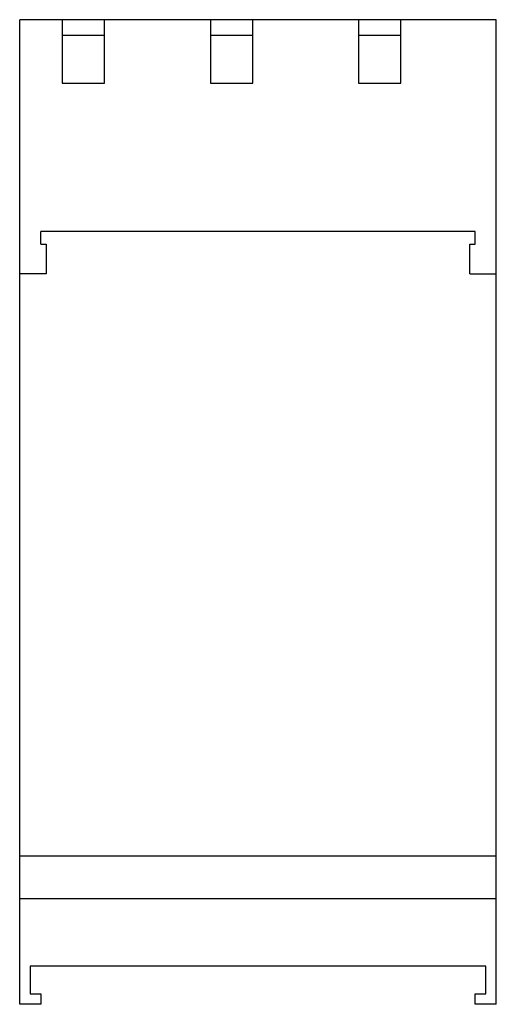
# Model space of a CAD drawing. Header units: millimetres. Extents: x 16 to 61, y 8 to 101.
import ezdxf

# ---------------------------------------------------------------- set-up
doc = ezdxf.new("R2010")
doc.units = ezdxf.units.MM
doc.header["$LTSCALE"] = 7.075479
doc.layers.get('0').update_dxf_attribs({"linetype": 'CONTINUOUS'})

msp = doc.modelspace()

# ---------------------------------------------------------------- linework, layer by layer
at = {"color": 7}
for p, q in [((16.007, 8.038), (16.007, 101.038)), ((61.007, 101.038), (16.007, 101.038)), ((20.007, 101.038), (20.007, 95.038)), ((24.007, 95.038), (24.007, 101.038)), ((34.007, 101.038), (34.007, 95.038)), ((38.007, 95.038), (38.007, 101.038)), ((48.007, 101.038), (48.007, 95.038)), ((52.007, 95.038), (52.007, 101.038)), ((61.007, 8.038), (61.007, 101.038)), ((24.007, 99.538), (20.007, 99.538)), ((38.007, 99.538), (34.007, 99.538)), ((52.007, 99.538), (48.007, 99.538)), ((20.007, 95.038), (24.007, 95.038)), ((34.007, 95.038), (38.007, 95.038)), ((48.007, 95.038), (52.007, 95.038)), ((18.007, 79.838), (18.007, 81.038)), ((59.007, 81.038), (18.007, 81.038)), ((59.007, 79.838), (59.007, 81.038)), ((18.007, 79.838), (18.507, 79.838)), ((18.507, 79.838), (18.507, 77.038)), ((58.507, 77.038), (58.507, 79.838)), ((58.507, 79.838), (59.007, 79.838)), ((18.507, 77.038), (16.007, 77.038)), ((58.507, 77.038), (61.007, 77.038)), ((61.007, 22.038), (16.007, 22.038)), ((16.007, 18.038), (61.007, 18.038)), ((60.007, 11.638), (17.007, 11.638)), ((17.007, 11.638), (17.007, 9.038)), ((60.007, 9.038), (60.007, 11.638)), ((17.007, 9.038), (18.007, 9.038)), ((18.007, 9.038), (18.007, 8.038)), ((59.007, 9.038), (60.007, 9.038)), ((59.007, 8.038), (59.007, 9.038)), ((18.007, 8.038), (16.007, 8.038)), ((61.007, 8.038), (59.007, 8.038))]:
    msp.add_line(p, q, dxfattribs=at)

doc.saveas('drawing.dxf')
